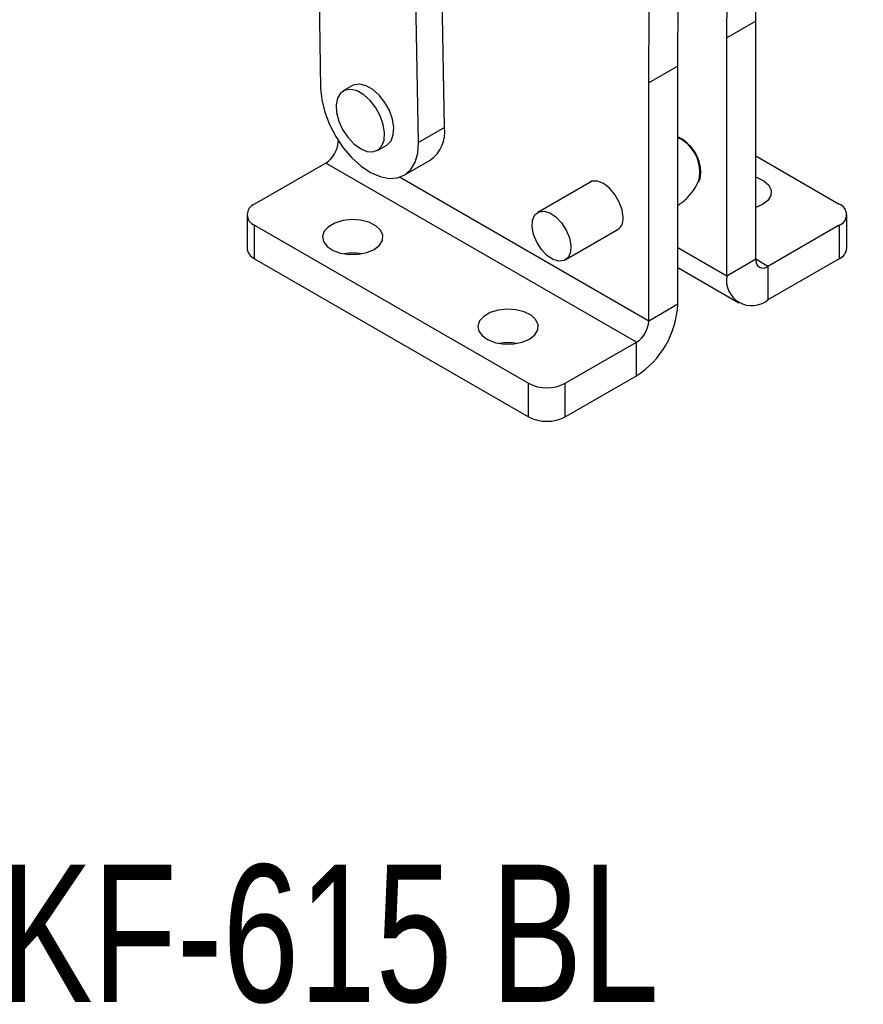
# Model space of a CAD drawing. Extents: x 42 to 497, y 26 to 378.
# Tile 17 of 19: x 388 to 497, y 72 to 199. Entities that reach past the tile are written whole.
import ezdxf

# ---------------------------------------------------------------- set-up
doc = ezdxf.new("R2010")
doc.units = 0
doc.header["$LTSCALE"] = 1.333333
doc.layers.get('0').update_dxf_attribs({"linetype": 'CONTINUOUS'})
doc.layers.add('FORMATO', color=179, linetype='CONTINUOUS')
doc.styles.add('SLDTEXTSTYLE0', font='TXT', dxfattribs={"width": 0.75})

msp = doc.modelspace()

# ---------------------------------------------------------------- linework, layer by layer
at = {"color": 7, "linetype": 'CONTINUOUS'}
for p, q in [((425.744847, 261.680676), (427.00347, 190.203588)), ((442.910721, 185.173931), (441.652097, 256.651019)), ((439.571606, 183.2463), (438.312982, 254.723388)), ((482.902864, 198.83388), (482.981111, 208.535524)), ((479.170912, 196.67947), (479.244136, 205.758338)), ((472.885518, 193.05099), (472.963765, 202.752633)), ((469.153566, 190.896579), (469.231812, 200.598222)), ((482.902864, 198.83388), (479.170912, 196.67947)), ((482.902864, 168.214843), (482.902864, 198.83388)), ((479.170912, 166.060432), (479.170912, 196.67947)), ((472.885518, 193.05099), (469.153566, 190.896579)), ((472.885518, 162.431952), (472.885518, 193.05099)), ((431.082857, 190.54398), (429.904346, 189.86364)), ((469.153566, 160.277541), (469.153566, 190.896579)), ((442.910721, 185.173931), (439.571606, 183.2463)), ((429.241317, 183.506592), (429.241317, 183.318392)), ((434.31371, 182.225572), (435.49222, 182.905912)), ((482.902864, 181.502615), (493.626241, 175.312141)), ((427.669968, 180.596737), (418.517939, 175.313383)), ((467.582217, 157.555886), (427.669968, 180.596737)), ((437.731621, 179.026734), (441.070737, 180.954365)), ((461.797637, 178.229342), (454.897601, 174.246036)), ((483.766031, 175.244107), (482.902865, 174.868463)), ((417.541627, 173.952703), (417.541627, 169.64318)), ((494.602553, 169.641938), (494.602553, 173.951461)), ((418.51794, 172.592023), (453.716143, 152.272532)), ((418.51794, 168.2825), (418.51794, 172.592023)), ((493.626242, 172.590782), (484.474213, 167.307427)), ((493.626242, 172.590782), (493.626242, 168.281259)), ((458.425092, 168.135582), (465.325128, 172.118888)), ((418.51794, 168.2825), (453.716143, 147.96301)), ((472.885518, 167.151953), (480.724517, 162.626595)), ((482.902864, 168.214843), (479.170912, 166.060432)), ((493.626242, 168.281259), (484.474213, 162.997904)), ((484.474213, 167.307427), (484.474213, 162.997904)), ((472.885518, 162.431952), (469.153566, 160.277541)), ((458.430187, 152.272532), (467.582217, 157.555886)), ((467.582217, 153.246363), (467.582217, 157.555886)), ((458.430187, 147.963009), (467.582217, 153.246363)), ((453.716143, 147.96301), (453.716143, 152.272532)), ((458.430187, 147.963009), (458.430187, 152.272532))]:
    msp.add_line(p, q, dxfattribs=at)
at = {"color": 8, "linetype": 'CONTINUOUS'}
for p, q in [((429.443376, 183.201746), (429.241317, 183.318392)), ((469.153566, 160.277541), (437.131701, 178.763371)), ((479.170912, 166.060432), (472.885519, 169.688913)), ((484.474213, 167.307427), (482.902864, 168.214548))]:
    msp.add_line(p, q, dxfattribs=at)
at = {"color": 7, "linetype": 'CONTINUOUS', "flags": 128}
for points in [[(427.00347, 190.203588), (427.149402, 188.706515), (427.531218, 187.133292), (428.134247, 185.544372), (428.935314, 184.000825), (429.903633, 182.561964), (431.001996, 181.283081), (432.18819, 180.213329), (433.41663, 179.393814), (434.640111, 178.856028), (435.811613, 178.620641), (436.886115, 178.696702), (437.822327, 179.081279), (438.58427, 179.7596), (439.142661, 180.705594), (439.476044, 181.882909), (439.571606, 183.2463)], [(432.109027, 182.443887), (432.950293, 182.091759), (433.729166, 182.032797), (434.38788, 182.27137), (434.877582, 182.78979), (435.161953, 183.549602), (435.219903, 184.494459), (435.047133, 185.554279), (434.656458, 186.65047), (434.076851, 187.701724), (433.351299, 188.630075), (432.533615, 189.366678), (431.68444, 189.856896), (430.866756, 190.064372), (430.141204, 189.973724), (429.561597, 189.591671), (429.170922, 188.946544), (428.998152, 188.086199), (429.056102, 187.074435), (429.340474, 185.986295), (429.830176, 184.902476), (430.48889, 183.903368), (431.267763, 183.063063), (432.109027, 182.443887)], [(435.49222, 182.905912), (435.566391, 182.95171), (436.056092, 183.47013), (436.340464, 184.229942), (436.398413, 185.174798), (436.225644, 186.234619), (435.834969, 187.33081), (435.255362, 188.382063), (434.52981, 189.310415), (433.712125, 190.047018), (432.862951, 190.537236), (432.045267, 190.744712), (431.319715, 190.654064), (431.082857, 190.54398)], [(475.556076, 178.152352), (475.748029, 178.551449), (475.87108, 179.377567)], [(482.902864, 178.794672), (483.085185, 178.73247), (483.963839, 178.295958), (484.58058, 177.729329), (484.880607, 177.082929), (484.837263, 176.414195), (484.454397, 175.782546), (483.766031, 175.244107)], [(465.853734, 173.594676), (465.730682, 174.562869), (465.373573, 175.578359), (464.817362, 176.541747), (464.116495, 177.358726), (463.339576, 177.949326), (462.562659, 178.255736), (461.861792, 178.247961), (461.354026, 177.973252)], [(455.038181, 174.315179), (455.70296, 174.403566), (456.461552, 174.177468), (457.239703, 173.659012), (457.961239, 172.898955), (458.555533, 171.971689), (458.96441, 170.967987), (459.147847, 169.986095), (459.087889, 169.122132), (458.790404, 168.460663), (458.284512, 168.06644), (457.619733, 167.978052), (456.861139, 168.204151), (456.08299, 168.722603), (455.361453, 169.482663), (454.76716, 170.409926), (454.358282, 171.413631), (454.174845, 172.39552), (454.234803, 173.259487), (454.532288, 173.920956), (455.038181, 174.315179)], [(433.877869, 169.485136), (434.566236, 170.023574), (434.949103, 170.655224), (434.992446, 171.323957), (434.692419, 171.970357), (434.075678, 172.536987), (433.197024, 172.973499), (432.134528, 173.241107), (430.982599, 173.316034), (429.84359, 173.191622), (428.81871, 172.878925), (427.999018, 172.405727), (427.457352, 171.814076), (427.241841, 171.15654), (427.371633, 170.491546), (427.835193, 169.87818), (428.591337, 169.370944), (429.572874, 169.014907), (430.692593, 168.841705), (431.850999, 168.866727), (432.945166, 169.08775), (433.877869, 169.485136)], [(453.833995, 157.96471), (454.522361, 158.503149), (454.905227, 159.134798), (454.948571, 159.803532), (454.648544, 160.449932), (454.031802, 161.016561), (453.153149, 161.453074), (452.090652, 161.720681), (450.938724, 161.795608), (449.799715, 161.671196), (448.774835, 161.358499), (447.955143, 160.885301), (447.413478, 160.29365), (447.197966, 159.636115), (447.327757, 158.971121), (447.791318, 158.357754), (448.547461, 157.850518), (449.528998, 157.494481), (450.648717, 157.321279), (451.807123, 157.346301), (452.901291, 157.567325), (453.833995, 157.96471)]]:
    msp.add_lwpolyline(points, dxfattribs=at)
at = {"color": 7, "linetype": 'CONTINUOUS'}
for centre, radius, start, end in [((438.477714, 184.596034), 4.470517, 305.45248562, 7.42732456), ((470.864201, 179.437301), 4.858179, 348.05310414, 65.41361765), ((470.74477, 179.294192), 5.126988, 0.93178615, 65.32030508), ((425.829726, 183.473638), 3.415121, 302.60546541, 357.39453445), ((419.034361, 173.952703), 1.455384, 110.783387, 249.21667462), ((493.10982, 173.951461), 1.455384, 290.783387, 69.21667462), ((464.22299, 173.371293), 1.645972, 293.58342223, 7.79997459), ((419.209819, 169.809537), 1.676466, 185.69486159, 245.6253812), ((492.934363, 169.808294), 1.676464, 294.37463775, 354.30516712), ((431.128009, 162.400755), 6.607858, 80.49182991, 99.50817009), ((483.860807, 168.059448), 0.970465, 170.78593397, 309.20331427), ((482.403971, 165.535978), 3.27532, 170.78596236, 309.20325165), ((461.371391, 162.955909), 11.526042, 302.60549274, 357.39451853), ((465.741975, 160.432787), 3.415121, 302.60546541, 357.39453445), ((451.084134, 150.880402), 6.607786, 80.49172541, 99.50827459), ((456.073166, 156.821561), 5.123399, 242.60962472, 297.39035474), ((456.073166, 152.512038), 5.123399, 242.60962472, 297.39035474)]:
    msp.add_arc(centre, radius, start, end, dxfattribs=at)
msp.add_open_spline([(472.885518, 175.117746), (473.26986, 175.400146), (474.016202, 175.948531), (474.864748, 176.987716), (475.393008, 177.833723), (475.563708, 178.338671), (475.604057, 178.458027)], degree=3, knots=[0, 0, 0, 0, 0.3228826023, 0.6269953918, 0.9118315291, 1, 1, 1, 1], dxfattribs=at)

# ---------------------------------------------------------------- texts
at = {"layer": 'FORMATO', "insert": (385.908173, 90.38849), "char_height": 17.6388889, "attachment_point": 1, "style": 'SLDTEXTSTYLE0'}
msp.add_mtext('KF-615 BL', dxfattribs=at)

doc.saveas('drawing.dxf')
